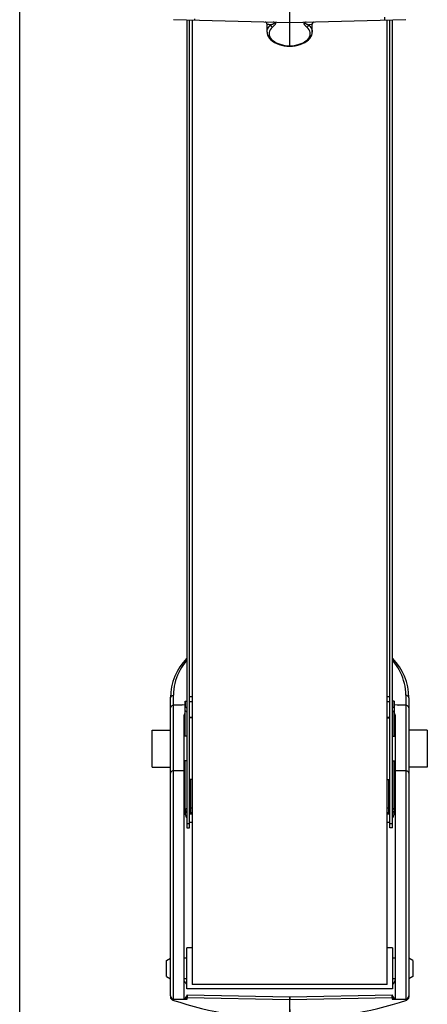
# Model space of a CAD drawing. Header units: inches. Extents: x 0 to 113, y 0 to 73.
# Tile 2 of 12: x 0 to 8, y 25 to 43. Entities that reach past the tile are written whole.
import ezdxf

# ---------------------------------------------------------------- set-up
doc = ezdxf.new("R2010")
doc.units = ezdxf.units.IN
doc.header["$LTSCALE"] = 6.233333
doc.header["$MEASUREMENT"] = 0
doc.layers.get('0').update_dxf_attribs({"linetype": 'CONTINUOUS'})

msp = doc.modelspace()

# ---------------------------------------------------------------- linework, layer by layer
at = {"color": 7, "linetype": 'Continuous'}
for p, q in [((0, 0), (0, 73.333)), ((5.174, 42.951), (5.174, 43.968)), ((5.174, 43.399), (2.948, 43.458)), ((3.304, 43.448), (3.304, 24.979)), ((7.4, 43.458), (5.174, 43.399)), ((7.044, 24.979), (7.044, 43.448)), ((4.741, 43.221), (4.741, 43.372)), ((4.826, 43.364), (4.833, 43.367)), ((4.833, 43.367), (4.841, 43.371)), ((5.511, 43.369), (5.518, 43.365)), ((5.518, 43.365), (5.53, 43.36)), ((5.53, 43.36), (5.535, 43.358)), ((5.607, 43.221), (5.607, 43.372)), ((2.89, 24.757), (2.89, 30.47)), ((2.948, 24.673), (2.948, 30.516)), ((3.169, 30.403), (3.166, 30.168)), ((3.169, 30.403), (3.205, 30.403)), ((3.169, 30.277), (3.169, 30.403)), ((3.254, 30.491), (3.304, 30.491)), ((3.254, 30.399), (3.304, 30.399)), ((7.044, 30.491), (7.093, 30.491)), ((7.044, 30.4), (7.093, 30.399)), ((7.179, 30.403), (7.142, 30.403)), ((7.181, 30.168), (7.179, 30.403)), ((7.179, 30.403), (7.179, 30.277)), ((7.457, 30.47), (7.457, 24.735)), ((3.094, 30.325), (2.948, 30.324)), ((3.116, 30.336), (3.094, 30.325)), ((3.116, 30.325), (3.094, 30.325)), ((3.116, 30.336), (3.168, 30.337)), ((3.202, 30.193), (3.174, 30.221)), ((3.174, 29.732), (3.174, 30.221)), ((3.205, 30.283), (3.19, 30.283)), ((3.19, 30.283), (3.205, 30.269)), ((3.202, 30.193), (3.202, 29.732)), ((7.157, 30.283), (7.142, 30.283)), ((7.142, 30.269), (7.157, 30.283)), ((7.173, 30.221), (7.145, 30.193)), ((7.145, 29.732), (7.145, 30.193)), ((7.173, 29.732), (7.173, 30.221)), ((7.179, 30.337), (7.232, 30.336)), ((7.232, 30.336), (7.253, 30.325)), ((7.253, 30.325), (7.232, 30.325)), ((7.399, 30.324), (7.253, 30.325)), ((3.146, 30.102), (3.146, 24.694)), ((3.171, 30.175), (3.172, 30.178)), ((3.172, 29.732), (3.172, 30.178)), ((3.304, 30.09), (3.254, 30.09)), ((3.304, 30.086), (3.254, 30.086)), ((7.093, 30.09), (7.044, 30.09)), ((7.044, 30.086), (7.093, 30.086)), ((7.175, 30.176), (7.175, 29.732)), ((7.201, 24.694), (7.201, 30.102)), ((2.536, 29.85), (2.89, 29.85)), ((2.536, 29.142), (2.536, 29.85)), ((7.811, 29.85), (7.457, 29.85)), ((7.811, 29.85), (7.811, 29.142)), ((3.205, 29.732), (3.146, 29.732)), ((7.142, 29.732), (7.201, 29.732)), ((3.205, 29.26), (3.146, 29.26)), ((3.172, 28.259), (3.172, 29.26)), ((3.174, 28.323), (3.174, 29.26)), ((3.202, 29.26), (3.202, 28.351)), ((7.142, 29.26), (7.201, 29.26)), ((7.145, 28.351), (7.145, 29.26)), ((7.173, 28.323), (7.173, 29.26)), ((7.175, 29.26), (7.175, 28.259)), ((2.536, 29.142), (2.89, 29.142)), ((3.146, 29.072), (2.948, 29.069)), ((7.399, 29.069), (7.201, 29.072)), ((7.811, 29.142), (7.457, 29.142)), ((3.304, 28.905), (3.254, 28.905)), ((3.281, 28.272), (3.281, 28.905)), ((7.044, 28.905), (7.093, 28.905)), ((7.067, 28.905), (7.067, 28.272)), ((3.174, 28.323), (3.202, 28.351)), ((3.174, 28.323), (3.175, 28.307)), ((3.174, 28.32), (3.174, 28.323)), ((3.304, 28.351), (3.254, 28.351)), ((7.093, 28.351), (7.044, 28.351)), ((7.145, 28.351), (7.173, 28.323)), ((7.173, 28.323), (7.174, 28.32)), ((3.281, 28.272), (3.254, 28.246)), ((3.304, 28.241), (3.254, 28.241)), ((3.281, 28.272), (3.304, 28.272)), ((7.044, 28.272), (7.067, 28.272)), ((7.093, 28.241), (7.044, 28.241)), ((7.093, 28.246), (7.067, 28.272)), ((7.174, 28.291), (7.175, 28.259)), ((3.254, 28.084), (3.304, 28.084)), ((7.044, 28.084), (7.093, 28.084)), ((3.304, 25.677), (3.205, 25.677)), ((3.205, 24.89), (3.205, 25.677)), ((7.142, 25.677), (7.044, 25.677)), ((7.142, 25.677), (7.142, 24.89)), ((2.811, 25.435), (2.89, 25.48)), ((3.205, 25.48), (3.146, 25.48)), ((7.201, 25.48), (7.142, 25.48)), ((7.536, 25.435), (7.457, 25.48)), ((2.811, 25.132), (2.811, 25.435)), ((7.536, 25.435), (7.536, 25.132)), ((2.811, 25.132), (2.89, 25.086)), ((3.205, 25.086), (3.146, 25.086)), ((7.201, 25.086), (7.142, 25.086)), ((7.536, 25.132), (7.457, 25.086)), ((7.044, 24.979), (3.304, 24.979)), ((2.89, 24.755), (2.89, 24.735)), ((2.891, 24.746), (2.89, 24.735)), ((7.142, 24.89), (3.205, 24.89)), ((3.21, 24.775), (5.174, 24.739)), ((3.21, 24.748), (3.211, 24.734)), ((3.211, 24.734), (3.211, 24.728)), ((3.211, 24.728), (3.211, 24.718)), ((5.173, 24.682), (3.211, 24.718)), ((3.211, 24.694), (3.211, 24.718)), ((5.173, 24.712), (5.173, 24.682)), ((5.174, 24.739), (7.137, 24.775)), ((5.174, 24.739), (5.175, 24.682)), ((7.136, 24.718), (5.175, 24.682)), ((7.136, 24.718), (7.136, 24.728)), ((7.136, 24.718), (7.136, 24.694)), ((7.137, 24.757), (7.137, 24.775)), ((2.948, 24.698), (3.171, 24.694)), ((3.171, 24.694), (3.171, 24.696)), ((3.173, 24.694), (3.207, 24.693)), ((3.174, 24.694), (3.177, 24.701)), ((3.177, 24.701), (3.182, 24.707)), ((3.206, 24.694), (3.211, 24.694)), ((5.173, 24.682), (5.175, 24.682)), ((5.173, 24.682), (5.174, 24.315)), ((5.174, 24.315), (5.175, 24.682)), ((7.136, 24.694), (7.141, 24.694)), ((7.14, 24.693), (7.399, 24.698)), ((7.176, 24.696), (7.175, 24.706)), ((7.176, 24.696), (7.175, 24.702)), ((7.176, 24.696), (7.176, 24.694)), ((7.399, 24.698), (7.399, 24.673))]:
    msp.add_line(p, q, dxfattribs=at)
at = {"color": 6, "linetype": 'Continuous'}
for p, q in [((3.205, 43.451), (3.205, 27.974)), ((3.254, 27.974), (3.254, 43.45)), ((7.093, 27.974), (7.093, 43.45)), ((7.142, 27.974), (7.142, 43.451)), ((3.205, 28.063), (3.254, 28.063)), ((3.205, 27.974), (3.254, 27.974)), ((7.093, 28.063), (7.142, 28.063)), ((7.142, 27.974), (7.093, 27.974))]:
    msp.add_line(p, q, dxfattribs=at)
at = {"color": 7, "linetype": 'Continuous'}
for points in [[(3.354, 43.447), (3.354, 43.448), (3.354, 43.451), (3.354, 43.457), (3.354, 43.464), (3.354, 43.472)], [(4.741, 43.372), (4.74, 43.374), (4.74, 43.378), (4.739, 43.381), (4.738, 43.385), (4.737, 43.389), (4.735, 43.392), (4.733, 43.396), (4.73, 43.399), (4.727, 43.402), (4.724, 43.404), (4.72, 43.407), (4.716, 43.409), (4.712, 43.41), (4.707, 43.411), (4.702, 43.412)], [(4.841, 43.371), (4.844, 43.372), (4.847, 43.374), (4.85, 43.375), (4.853, 43.377), (4.856, 43.378), (4.859, 43.38), (4.862, 43.381), (4.864, 43.383), (4.866, 43.384), (4.869, 43.385), (4.871, 43.387), (4.873, 43.388), (4.875, 43.389), (4.876, 43.391), (4.878, 43.392), (4.879, 43.393), (4.881, 43.394), (4.882, 43.396), (4.882, 43.397), (4.883, 43.398), (4.883, 43.4), (4.883, 43.401), (4.882, 43.402), (4.88, 43.404), (4.878, 43.405), (4.875, 43.406), (4.872, 43.406), (4.868, 43.407), (4.865, 43.407), (4.861, 43.407), (4.857, 43.408)], [(4.892, 43.407), (4.897, 43.403), (4.9, 43.398), (4.902, 43.393), (4.902, 43.388), (4.901, 43.383), (4.899, 43.377), (4.896, 43.371), (4.893, 43.365), (4.889, 43.359), (4.884, 43.353), (4.879, 43.347), (4.873, 43.34), (4.867, 43.334), (4.86, 43.327), (4.853, 43.32), (4.845, 43.313)], [(5.455, 43.407), (5.45, 43.403), (5.447, 43.399), (5.446, 43.394), (5.445, 43.388), (5.446, 43.383), (5.448, 43.377), (5.451, 43.371), (5.454, 43.366), (5.458, 43.359), (5.463, 43.353), (5.468, 43.347), (5.474, 43.34), (5.48, 43.334), (5.487, 43.327), (5.494, 43.32), (5.502, 43.313)], [(5.49, 43.408), (5.486, 43.407), (5.483, 43.407), (5.48, 43.407), (5.476, 43.406), (5.473, 43.406), (5.471, 43.405), (5.468, 43.404), (5.466, 43.403), (5.465, 43.402), (5.465, 43.401), (5.464, 43.399), (5.464, 43.398), (5.465, 43.397), (5.466, 43.396), (5.467, 43.394), (5.468, 43.393), (5.469, 43.392), (5.471, 43.391), (5.472, 43.39), (5.474, 43.388), (5.476, 43.387), (5.478, 43.386), (5.48, 43.385), (5.482, 43.383), (5.485, 43.382), (5.487, 43.381), (5.49, 43.379), (5.492, 43.378), (5.495, 43.376), (5.498, 43.375), (5.501, 43.373), (5.504, 43.372), (5.511, 43.369)], [(5.645, 43.412), (5.639, 43.411), (5.634, 43.41), (5.629, 43.408), (5.625, 43.405), (5.621, 43.402), (5.617, 43.399), (5.614, 43.395), (5.612, 43.392), (5.61, 43.388), (5.608, 43.383), (5.607, 43.379), (5.607, 43.375), (5.607, 43.372)], [(6.993, 43.506), (6.993, 43.484), (6.994, 43.474), (6.994, 43.465), (6.994, 43.457), (6.994, 43.452), (6.994, 43.448), (6.993, 43.447)], [(4.813, 43.358), (4.798, 43.359), (4.785, 43.361), (4.774, 43.363), (4.764, 43.364), (4.755, 43.366), (4.749, 43.368), (4.744, 43.369), (4.741, 43.371), (4.741, 43.372)], [(4.741, 43.221), (4.743, 43.248), (4.752, 43.277), (4.766, 43.305), (4.787, 43.332), (4.813, 43.358)], [(4.741, 43.221), (4.743, 43.193), (4.751, 43.162), (4.766, 43.13), (4.787, 43.1), (4.814, 43.071), (4.846, 43.045), (4.884, 43.021), (4.926, 43), (4.972, 42.983), (5.02, 42.97), (5.07, 42.96), (5.121, 42.953), (5.174, 42.951)], [(4.845, 43.313), (4.821, 43.29), (4.802, 43.265), (4.789, 43.239), (4.781, 43.213), (4.779, 43.186), (4.783, 43.159), (4.792, 43.132), (4.806, 43.106), (4.826, 43.081), (4.851, 43.058), (4.88, 43.037), (4.914, 43.017), (4.951, 43), (4.992, 42.986), (5.035, 42.974), (5.08, 42.965), (5.126, 42.96), (5.174, 42.958)], [(4.813, 43.358), (4.817, 43.36), (4.826, 43.364)], [(4.815, 43.345), (4.814, 43.347), (4.814, 43.349), (4.813, 43.352), (4.813, 43.354), (4.813, 43.356), (4.813, 43.358)], [(4.845, 43.313), (4.838, 43.316), (4.832, 43.32), (4.827, 43.326), (4.822, 43.332), (4.818, 43.338), (4.815, 43.345)], [(5.174, 42.958), (5.221, 42.96), (5.267, 42.965), (5.313, 42.974), (5.356, 42.986), (5.396, 43), (5.433, 43.017), (5.467, 43.037), (5.496, 43.058), (5.521, 43.081), (5.541, 43.106), (5.555, 43.132), (5.564, 43.159), (5.568, 43.186), (5.566, 43.213), (5.558, 43.239), (5.545, 43.265), (5.526, 43.29), (5.502, 43.313)], [(5.174, 42.951), (5.226, 42.953), (5.277, 42.96), (5.328, 42.97), (5.376, 42.983), (5.421, 43), (5.463, 43.021), (5.5, 43.044), (5.533, 43.071), (5.56, 43.099), (5.581, 43.129), (5.596, 43.16), (5.604, 43.192), (5.607, 43.221)], [(5.502, 43.313), (5.509, 43.316), (5.515, 43.32), (5.521, 43.326), (5.525, 43.332), (5.529, 43.338), (5.532, 43.345)], [(5.532, 43.345), (5.533, 43.347), (5.534, 43.349), (5.534, 43.352), (5.534, 43.354), (5.534, 43.356), (5.534, 43.358)], [(5.607, 43.372), (5.606, 43.371), (5.598, 43.368), (5.584, 43.364), (5.562, 43.361), (5.535, 43.358)], [(5.535, 43.358), (5.561, 43.332), (5.581, 43.305), (5.596, 43.277), (5.604, 43.248), (5.607, 43.221)], [(3.205, 31.186), (3.188, 31.167), (3.157, 31.129), (3.128, 31.088), (3.1, 31.046), (3.073, 31.001), (3.049, 30.953), (3.026, 30.904), (3.006, 30.852), (2.989, 30.799), (2.975, 30.744), (2.963, 30.688), (2.955, 30.631), (2.95, 30.574), (2.948, 30.516)], [(7.399, 30.516), (7.397, 30.574), (7.392, 30.631), (7.384, 30.688), (7.373, 30.744), (7.358, 30.799), (7.341, 30.852), (7.321, 30.904), (7.299, 30.953), (7.274, 31.001), (7.248, 31.046), (7.219, 31.088), (7.19, 31.129), (7.159, 31.167), (7.142, 31.186)], [(2.89, 30.47), (2.891, 30.479), (2.894, 30.487), (2.9, 30.495), (2.906, 30.502), (2.915, 30.507), (2.925, 30.512), (2.936, 30.514), (2.948, 30.516)], [(7.457, 30.47), (7.456, 30.479), (7.453, 30.487), (7.447, 30.495), (7.44, 30.502), (7.431, 30.508), (7.421, 30.512), (7.41, 30.515), (7.399, 30.516)], [(7.399, 30.516), (7.399, 24.705), (7.399, 24.698)], [(2.948, 30.324), (2.937, 30.323), (2.926, 30.32), (2.916, 30.316), (2.907, 30.31), (2.9, 30.303), (2.895, 30.295), (2.891, 30.287), (2.89, 30.278)], [(7.457, 30.278), (7.456, 30.287), (7.453, 30.295), (7.447, 30.303), (7.44, 30.31), (7.431, 30.316), (7.421, 30.32), (7.41, 30.323), (7.399, 30.324)], [(2.948, 29.069), (2.937, 29.068), (2.926, 29.066), (2.916, 29.062), (2.908, 29.056), (2.9, 29.049), (2.895, 29.041), (2.891, 29.033), (2.89, 29.023)], [(7.457, 29.023), (7.456, 29.032), (7.453, 29.041), (7.448, 29.048), (7.441, 29.055), (7.432, 29.061), (7.422, 29.065), (7.411, 29.068), (7.399, 29.069)], [(3.172, 28.259), (3.173, 28.291), (3.173, 28.303), (3.173, 28.312), (3.173, 28.317), (3.174, 28.32)], [(3.175, 28.311), (3.178, 28.299), (3.183, 28.287), (3.189, 28.277), (3.197, 28.267), (3.205, 28.261)], [(3.205, 28.257), (3.198, 28.264), (3.189, 28.273), (3.183, 28.283), (3.178, 28.295), (3.175, 28.307)], [(7.173, 28.323), (7.173, 28.308), (7.17, 28.296), (7.165, 28.285), (7.159, 28.275), (7.151, 28.265), (7.142, 28.257)], [(7.172, 28.311), (7.169, 28.299), (7.164, 28.287), (7.158, 28.277), (7.15, 28.267), (7.142, 28.261)], [(7.174, 28.32), (7.174, 28.317), (7.174, 28.312), (7.174, 28.303), (7.174, 28.291)], [(3.172, 28.259), (3.174, 28.239), (3.178, 28.218), (3.185, 28.196), (3.194, 28.174), (3.206, 28.152)], [(3.254, 28.277), (3.256, 28.276), (3.268, 28.273), (3.281, 28.272)], [(7.067, 28.272), (7.079, 28.273), (7.091, 28.276), (7.093, 28.277)], [(7.142, 28.152), (7.153, 28.174), (7.162, 28.196), (7.169, 28.218), (7.173, 28.239), (7.175, 28.259)], [(3.205, 24.969), (3.201, 24.975), (3.196, 24.98), (3.192, 24.986), (3.188, 24.992), (3.185, 24.998)], [(7.164, 25), (7.16, 24.994), (7.156, 24.988), (7.152, 24.982), (7.147, 24.976), (7.142, 24.97), (7.142, 24.969)], [(3.21, 24.775), (3.202, 24.765), (3.194, 24.755), (3.188, 24.745), (3.182, 24.736), (3.177, 24.726), (3.174, 24.716), (3.172, 24.706), (3.171, 24.696)], [(3.211, 24.728), (3.203, 24.727), (3.196, 24.725), (3.189, 24.722), (3.183, 24.719), (3.178, 24.714), (3.174, 24.708), (3.172, 24.702), (3.171, 24.696)], [(3.182, 24.707), (3.188, 24.711), (3.195, 24.715), (3.203, 24.718), (3.211, 24.718)], [(3.21, 24.775), (3.21, 24.766), (3.21, 24.748)], [(5.174, 24.739), (5.173, 24.73), (5.173, 24.72), (5.173, 24.712)], [(7.136, 24.728), (7.136, 24.734), (7.137, 24.741), (7.137, 24.757)], [(7.175, 24.702), (7.173, 24.708), (7.169, 24.714), (7.164, 24.719), (7.158, 24.722), (7.152, 24.725), (7.144, 24.727), (7.136, 24.728)], [(7.136, 24.718), (7.144, 24.718), (7.152, 24.715), (7.159, 24.712), (7.165, 24.707), (7.17, 24.701), (7.174, 24.694)], [(7.175, 24.706), (7.173, 24.716), (7.17, 24.726), (7.165, 24.736), (7.159, 24.745), (7.153, 24.755), (7.145, 24.765), (7.137, 24.775)]]:
    msp.add_lwpolyline(points, dxfattribs=at)
for centre, radius, start, end in [((3.953, 30.47), 1.063, 134.7298, 180), ((6.394, 30.47), 1.063, 0, 45.2702), ((3.264, 30.102), 0.118, 142.1015, 180), ((7.083, 30.102), 0.118, 0, 38.971), ((7.083, 25.086), 0.118, 300.0038, 360), ((3.262, 25.087), 0.118, 189.8187, 240.9628), ((2.949, 24.757), 0.0591, 180.0218, 269.0007), ((2.949, 24.735), 0.0591, 180.0059, 251.547), ((7.398, 24.757), 0.0591, 270.997, 359.9765), ((7.398, 24.735), 0.0591, 288.4507, 359.9974), ((5.174, 31.401), 7.087, 251.547, 288.4507)]:
    msp.add_arc(centre, radius, start, end, dxfattribs=at)
for centre, major_axis, ratio, start_param, end_param in [((3.19, 30.244), (-0.0279, 0.0279), 0.998783, -0.784789, -0.197674), ((3.161, 30.273), (-0.0106, 0.0656), 0.117061, -2.516583, -1.534119), ((7.157, 30.244), (-0.0279, -0.0279), 0.998783, -2.943918, -2.356803), ((7.186, 30.273), (0.0106, 0.0656), 0.117061, 1.534119, 2.516583)]:
    msp.add_ellipse(centre, major_axis=major_axis, ratio=ratio, start_param=start_param, end_param=end_param, dxfattribs=at)

doc.saveas('drawing.dxf')
